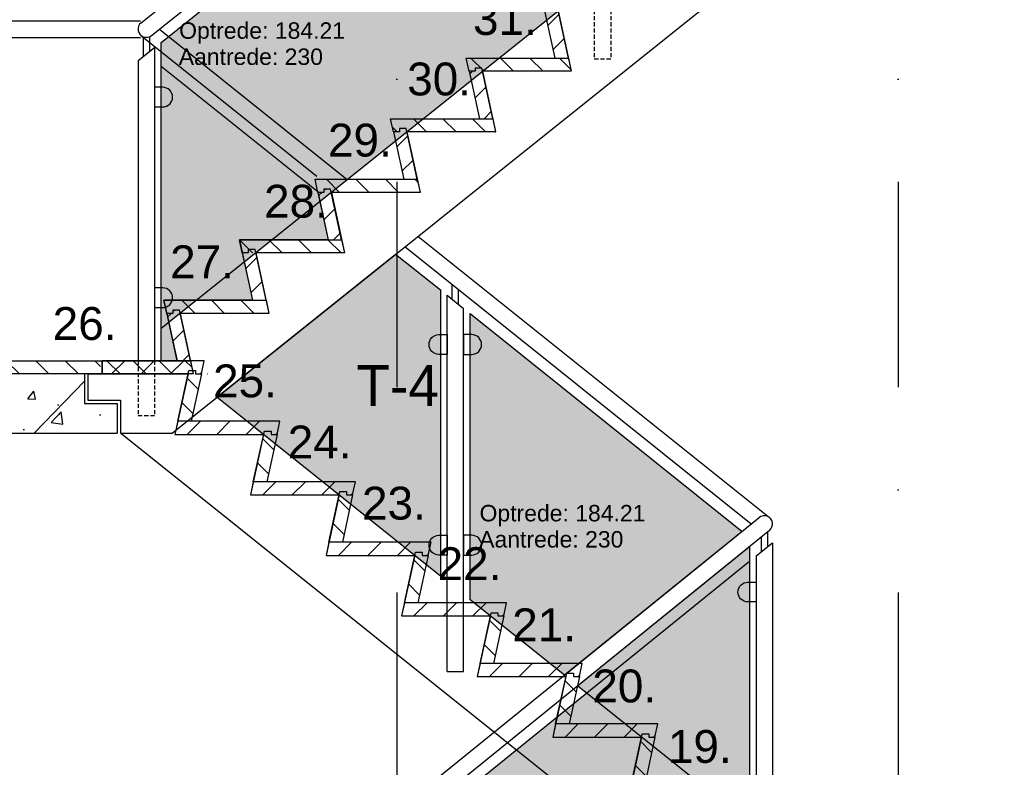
# Model space of a CAD drawing. Extents: x 149262 to 371235, y 141599 to 287858.
# Tile 6 of 60: x 155840 to 158836, y 147805 to 150081. Entities that reach past the tile are written whole.
import ezdxf

# ---------------------------------------------------------------- set-up
doc = ezdxf.new("R2010")
doc.units = 0
doc.header["$LTSCALE"] = 50
doc.header["$MEASUREMENT"] = 0
doc.header["$PDMODE"] = 3
doc.header["$PDSIZE"] = 0.1
for name, pattern in [('DASHDOT', [1, 0.5, -0.25, 0, -0.25]), ('DD1', [2.66667, 1.66667, -0.5, 0, -0.5]), ('HIDDEN', [0.375, 0.25, -0.125])]:
    doc.linetypes.add(name, pattern=pattern)
for name, color, linetype in [('00', 7, 'CONTINUOUS'), ('A--01A1_ACEER', 1, 'CONTINUOUS'), ('A--124D2TRAPPEN', 4, 'CONTINUOUS'), ('A--A23--_F--3-', 9, 'CONTINUOUS'), ('A--L$1A-_RASTER_NR_02', 21, 'CONTINUOUS'), ('A--L$1A-_RASTER_NR_04', 45, 'CONTINUOUS'), ('A--L24--', 7, 'CONTINUOUS'), ('A--L24A1_TRAPPEN', 1, 'CONTINUOUS'), ('A--L24A2_TRAPPEN', 2, 'CONTINUOUS'), ('A--T$1A-_F123-_0_18MM', 1, 'CONTINUOUS'), ('A--T$1A-_F123_20', 1, 'CONTINUOUS'), ('Rtrappen', 1, 'CONTINUOUS'), ('STRAMIEN', 8, 'DD1'), ('X--LR---_CP', 7, 'CONTINUOUS'), ('ZTRAPPEN', 4, 'CONTINUOUS')]:
    doc.layers.add(name, color=color, linetype=linetype)
doc.styles.add('alfa-0_18', font='tsacorbd.ttf')
doc.styles.add('EB2', font='ARIAL.TTF')

# ---------------------------------------------------------------- blocks, each defined once
blk = doc.blocks.new('TRAPTREDE_184_21')
at = {"layer": 'A--01A1_ACEER'}
h = blk.add_hatch(dxfattribs=at)
h.set_pattern_fill('ANSI31', color=256, scale=20, angle=90, style=0)
h.set_pattern_definition([(135, (-78993.37, -57903.14), (-44.90128, -44.90128), [])])
edge = h.paths.add_edge_path()
edge.add_line((-292.6, 0), (-310.9, 0))
edge.add_line((-310.9, 0), (-319.5, 40))
edge.add_line((-319.5, 40), (-8.6, 40))
edge.add_line((-8.6, 40), (0, 0))
edge.add_line((0, 0), (-270, 0))
at = {"layer": 'A--L24A2_TRAPPEN'}
blk.add_lwpolyline([(-270, 0), (-272.1, 10), (-292.6, 10), (-292.6, 0), (-310.9, 0), (-319.6, 40), (-8.7, 40), (0, 0)], close=True, dxfattribs=at)
at = {"layer": 'X--LR---_CP', "color": 1}
blk.add_point((0, 0), dxfattribs=at)
blk = doc.blocks.new('STOOTBORD_184_21')
at = {"layer": 'A--01A1_ACEER'}
h = blk.add_hatch(dxfattribs=at)
h.set_pattern_fill('ANSI31', color=256, scale=20, style=0)
h.set_pattern_definition([(45, (-78295.37, -60354.97), (-44.90128, 44.90128), [])])
h.paths.add_polyline_path([(0, 0), (-33.5, 154.2), (-54, 154.2), (-53.9, 144.2), (-72.2, 144.2), (-40.9, 0)])
at = {"layer": 'A--L24A2_TRAPPEN'}
blk.add_lwpolyline([(0, 0), (-33.5, 154.2), (-54, 154.2), (-53.9, 144.2), (-72.2, 144.2), (-40.9, 0)], close=True, dxfattribs=at)
at = {"layer": 'X--LR---_CP', "color": 1}
blk.add_point((0, 0), dxfattribs=at)
blk = doc.blocks.new('GLASKLEM_RECHTS')
at = {"layer": 'A--01A1_ACEER'}
blk.add_lwpolyline([(0, -60), (25, -60, 0.414214), (55, -30), (55, -30, 0.414214), (25, 0), (0, 0)], format="xyb", close=True, dxfattribs=at)
at = {"layer": 'X--LR---_CP'}
blk.add_point((0, 0), dxfattribs=at)
blk = doc.blocks.new('BORDES_HOUT')
at = {"layer": 'A--01A1_ACEER'}
h = blk.add_hatch(dxfattribs=at)
h.set_pattern_fill('ANSI31', color=256, scale=20, angle=90, style=0)
h.set_pattern_definition([(135, (-78993.857, -57903.14), (-44.90128, -44.90128), [])])
edge = h.paths.add_edge_path()
edge.add_line((-293.1, 0), (-311.4, 0))
edge.add_line((-311.4, 0), (-320, 40))
edge.add_line((-320, 40), (-9.1, 40))
edge.add_line((-9.1, 40), (-0.5, 0))
edge.add_line((-0.5, 0), (-270.5, 0))
at = {"layer": 'A--L24A2_TRAPPEN'}
blk.add_lwpolyline([(-320, 0), (-320, 0), (-320, 0), (-320, 0), (-320, 0), (-320, 40), (0, 40), (0, 0)], close=True, dxfattribs=at)
at = {"layer": 'X--LR---_CP'}
blk.add_point((0, 0), dxfattribs=at)

msp = doc.modelspace()

# ---------------------------------------------------------------- hatches: boundary and pattern name
at = {"layer": 'A--01A1_ACEER'}
h = msp.add_hatch(dxfattribs=at)
h.set_pattern_fill('ANSI31', color=256, scale=20, angle=90, style=0)
h.set_pattern_definition([(45, (235075.89, 91099.546), (44.90128, -44.90128), [])])
edge = h.paths.add_edge_path()
edge.add_line((156375.2, 149002.7), (156393.4, 149002.7))
edge.add_line((156393.4, 149002.7), (156402, 149042.7))
edge.add_line((156402, 149042.7), (156091.1, 149042.7))
edge.add_line((156091.1, 149042.7), (156082.5, 149002.7))
edge.add_line((156082.5, 149002.7), (156352.5, 149002.7))
h = msp.add_hatch(dxfattribs=at)
h.set_pattern_fill('ANSI31', color=256, scale=450, angle=90, style=0)
h.set_pattern_definition([(135, (98041.835, 170115.9), (-39.774756, -39.774756), [])])
h.paths.add_polyline_path([(156091.2, 149002.7), (156091.2, 149042.7), (156359.9, 149042.7), (156368.5, 149002.7)])
h = msp.add_hatch(dxfattribs=at)
h.set_pattern_fill('ANSI31', color=256, scale=20, style=0)
h.set_pattern_definition([(135, (234616.575, 88503.506), (44.90128, 44.90128), [])])
h.paths.add_polyline_path([(156321.2, 148858.5), (156354.7, 149012.7), (156375.2, 149012.7), (156375.2, 149002.7), (156393.4, 149002.7), (156362.1, 148858.5)])
h = msp.add_hatch(dxfattribs=at)
h.set_pattern_fill('ANSI31', color=256, scale=20, angle=90, style=0)
h.set_pattern_definition([(45, (235305.89, 90915.336), (44.90128, -44.90128), [])])
edge = h.paths.add_edge_path()
edge.add_line((156605.2, 148818.5), (156623.4, 148818.5))
edge.add_line((156623.4, 148818.5), (156632, 148858.5))
edge.add_line((156632, 148858.5), (156321.1, 148858.5))
edge.add_line((156321.1, 148858.5), (156312.5, 148818.5))
edge.add_line((156312.5, 148818.5), (156582.5, 148818.5))
h = msp.add_hatch(dxfattribs=at)
h.set_pattern_fill('ANSI31', color=256, scale=20, style=0)
h.set_pattern_definition([(135, (234846.575, 88319.296), (44.90128, 44.90128), [])])
h.paths.add_polyline_path([(156551.2, 148674.3), (156584.7, 148828.5), (156605.2, 148828.5), (156605.2, 148818.5), (156623.4, 148818.5), (156592.1, 148674.3)])
h = msp.add_hatch(dxfattribs=at)
h.set_pattern_fill('ANSI31', color=256, scale=20, angle=90, style=0)
h.set_pattern_definition([(45, (235535.89, 90731.126), (44.90128, -44.90128), [])])
edge = h.paths.add_edge_path()
edge.add_line((156835.2, 148634.3), (156853.4, 148634.3))
edge.add_line((156853.4, 148634.3), (156862, 148674.3))
edge.add_line((156862, 148674.3), (156551.1, 148674.3))
edge.add_line((156551.1, 148674.3), (156542.5, 148634.3))
edge.add_line((156542.5, 148634.3), (156812.5, 148634.3))
h = msp.add_hatch(dxfattribs=at)
h.set_pattern_fill('ANSI31', color=256, scale=20, style=0)
h.set_pattern_definition([(135, (235076.575, 88135.086), (44.90128, 44.90128), [])])
h.paths.add_polyline_path([(156781.2, 148490.1), (156814.7, 148644.3), (156835.2, 148644.3), (156835.2, 148634.3), (156853.4, 148634.3), (156822.1, 148490.1)])
h = msp.add_hatch(dxfattribs=at)
h.set_pattern_fill('ANSI31', color=256, scale=20, angle=90, style=0)
h.set_pattern_definition([(45, (235765.89, 90546.916), (44.90128, -44.90128), [])])
edge = h.paths.add_edge_path()
edge.add_line((157065.2, 148450.1), (157083.4, 148450.1))
edge.add_line((157083.4, 148450.1), (157092, 148490.1))
edge.add_line((157092, 148490.1), (156781.1, 148490.1))
edge.add_line((156781.1, 148490.1), (156772.5, 148450.1))
edge.add_line((156772.5, 148450.1), (157042.5, 148450.1))
h = msp.add_hatch(dxfattribs=at)
h.set_pattern_fill('ANSI31', color=256, scale=20, style=0)
h.set_pattern_definition([(135, (235306.575, 87950.876), (44.90128, 44.90128), [])])
h.paths.add_polyline_path([(157011.2, 148305.8), (157044.7, 148460.1), (157065.2, 148460.1), (157065.2, 148450.1), (157083.4, 148450.1), (157052.1, 148305.8)])
h = msp.add_hatch(dxfattribs=at)
h.set_pattern_fill('ANSI31', color=256, scale=20, angle=90, style=0)
h.set_pattern_definition([(45, (235995.89, 90362.706), (44.90128, -44.90128), [])])
edge = h.paths.add_edge_path()
edge.add_line((157295.2, 148265.8), (157313.4, 148265.8))
edge.add_line((157313.4, 148265.8), (157322, 148305.8))
edge.add_line((157322, 148305.8), (157011.1, 148305.8))
edge.add_line((157011.1, 148305.8), (157002.5, 148265.8))
edge.add_line((157002.5, 148265.8), (157272.5, 148265.8))
h = msp.add_hatch(dxfattribs=at)
h.set_pattern_fill('ANSI31', color=256, scale=20, style=0)
h.set_pattern_definition([(135, (235536.575, 87766.666), (44.90128, 44.90128), [])])
h.paths.add_polyline_path([(157241.2, 148121.6), (157274.7, 148275.8), (157295.2, 148275.8), (157295.2, 148265.8), (157313.4, 148265.8), (157282.1, 148121.6)])
h = msp.add_hatch(dxfattribs=at)
h.set_pattern_fill('ANSI31', color=256, scale=20, angle=90, style=0)
h.set_pattern_definition([(45, (236225.89, 90178.496), (44.90128, -44.90128), [])])
edge = h.paths.add_edge_path()
edge.add_line((157525.2, 148081.6), (157543.4, 148081.6))
edge.add_line((157543.4, 148081.6), (157552, 148121.6))
edge.add_line((157552, 148121.6), (157241.1, 148121.6))
edge.add_line((157241.1, 148121.6), (157232.5, 148081.6))
edge.add_line((157232.5, 148081.6), (157502.5, 148081.6))
h = msp.add_hatch(dxfattribs=at)
h.set_pattern_fill('ANSI31', color=256, scale=20, style=0)
h.set_pattern_definition([(135, (235766.575, 87582.456), (44.90128, 44.90128), [])])
h.paths.add_polyline_path([(157471.2, 147937.4), (157504.7, 148091.6), (157525.2, 148091.6), (157525.2, 148081.6), (157543.4, 148081.6), (157512.1, 147937.4)])
h = msp.add_hatch(dxfattribs=at)
h.set_pattern_fill('ANSI31', color=256, scale=20, angle=90, style=0)
h.set_pattern_definition([(45, (236455.89, 89994.286), (44.90128, -44.90128), [])])
edge = h.paths.add_edge_path()
edge.add_line((157755.2, 147897.4), (157773.4, 147897.4))
edge.add_line((157773.4, 147897.4), (157782, 147937.4))
edge.add_line((157782, 147937.4), (157471.1, 147937.4))
edge.add_line((157471.1, 147937.4), (157462.5, 147897.4))
edge.add_line((157462.5, 147897.4), (157732.5, 147897.4))
h = msp.add_hatch(dxfattribs=at)
h.set_pattern_fill('ANSI31', color=256, scale=20, style=0)
h.set_pattern_definition([(135, (235996.575, 87398.246), (44.90128, 44.90128), [])])
h.paths.add_polyline_path([(157701.2, 147753.2), (157734.7, 147907.4), (157755.2, 147907.4), (157755.2, 147897.4), (157773.4, 147897.4), (157742.1, 147753.2)])
at = {"layer": 'A--A23--_F--3-'}
h = msp.add_hatch(dxfattribs=at)
h.set_pattern_fill('ALFABET', color=256, scale=40, angle=1, style=0, pattern_type=2)
h.set_pattern_definition([(46, (98041.84, 170115.9), (-172.64155, 166.718), []), (51, (98041.84, 170115.9), (287.29845, -20.0899), [30, -330]), (356, (98041.84, 170115.9), (-60.7431, 299.8624), [24, -264]), (101.4514, (98065.78, 170114.23), (226.5556, 279.7724), [25.4961, -280.4568]), (47.1842, (98040.44, 170195.9), (427.9869, -58.7472), [45, -495]), (97.6356, (98076.1, 170191), (367.008, 396.1126), [38.244, -420.6852]), (352.1842, (98040.44, 170195.9), (367.0076, 396.113), [36, -396]), (22, (98080.78, 170176.6), (241.5371, -156.856), [30, -330]), (327, (98080.78, 170176.6), (92.249, 291.7144), [24, -264]), (72.4514, (98100.9, 170163.52), (333.7863, 134.8581), [25.4961, -280.4568]), (38.5, (98041.84, 170115.9), (2.53928, 133.22215), [0, -260.8, 0, -268, 0, -265]), (8.5, (98041.84, 170115.9), (102.4584, 159.57714), [0, -152.8, 0, -254.8, 0, -101]), (328.5, (97952.65, 170114.34), (213.6539, -5.29398), [0, -100, 0, -312, 0, -414]), (318.5, (97912.65, 170113.64), (232.5401, 44.1071), [0, -130, 0, -207.2, 0, -294]), (318.5, (97912.65, 170113.64), (232.5401, 44.1071), [0, -130, 0, -207.2, 0, -294])])
h.paths.add_polyline_path([(155771.2, 149002.7), (155451.2, 149002.7), (155131.2, 149002.7), (155131.2, 149002.7), (154963, 149002.7), (154963, 148822.7), (156137.3, 148822.7), (156137.3, 148912.7), (156037.3, 148912.7), (156037.3, 149002.7)])
h.paths.add_polyline_path([(155185.3, 148802.9), (155185.3, 149022.5), (155297.8, 149022.5), (155297.8, 148802.9)], flags=9)
at = {"layer": 'A--L$1A-_RASTER_NR_02'}
h = msp.add_hatch(color=256, dxfattribs=at)
h.paths.add_polyline_path([(156270.5, 149939.2), (156747.1, 149557.5), (156778.9, 149411.1), (156509, 149411.1), (156548.9, 149226.9), (156279, 149226.9), (156318.9, 149042.7), (156270.5, 149042.7)])
h.paths.add_polyline_path([(157210.8, 149186.1), (158038.4, 148523.3), (157497.7, 148085.5), (157210.8, 148315.3)])
h.paths.add_polyline_path([(157537.6, 148053.5), (158061, 148477.2), (158061, 147634.3)])
edge = h.paths.add_edge_path()
edge.add_line((156953.8, 149386.3), (156953.8, 148515.5))
msp.add_hatch(color=256, dxfattribs=at).paths.add_polyline_path([(156440.5, 148932.2), (156984.2, 149367.6), (157120.8, 149258.2), (157120.8, 148387.4)])
at = {"layer": 'A--L$1A-_RASTER_NR_04'}
h = msp.add_hatch(color=256, dxfattribs=at)
h.paths.add_polyline_path([(157658.6, 151123), (158711.3, 151966.1), (158711.3, 151095.3), (157658.6, 150252.1)])
h.paths.add_polyline_path([(157568.6, 151050.9), (157568.6, 150180), (156270.5, 149140.4), (156270.5, 150011.3)])
h = msp.add_hatch(color=256, dxfattribs=at)
h.paths.add_polyline_path([(158061, 148432.2), (158061, 147561.5), (157251.9, 146906.5), (157251.9, 147777.2)])
h.paths.add_polyline_path([(156352.8, 147049.3), (157161.9, 147704.3), (157161.9, 146833.6), (156352.8, 146178.6)])
h.paths.add_polyline_path([(154770.3, 147030.1), (156262.8, 147030.1), (156262.8, 146142.2), (154770.3, 146142.2)])

# ---------------------------------------------------------------- linework, layer by layer
at = {"layer": 'A--124D2TRAPPEN', "color": 1}
for p, q in [((154888, 150077.1), (156208, 150077.1)), ((156265.5, 150052.1), (156837.2, 149594.3)), ((154888, 150027.1), (156208, 150027.1)), ((156208, 150034.1), (156744.9, 149604.1)), ((157052.1, 149422.1), (158121.7, 148565.4)), ((157012.2, 149390), (158066.3, 148545.8)), ((157156.3, 149229.8), (157156.3, 149274.6)), ((157140.8, 148097.2), (157140.8, 149242.2)), ((157140.8, 149242.2), (157190.8, 149202.1)), ((157175.3, 149214.6), (157175.3, 149259.4)), ((157190.8, 148097.2), (157190.8, 149202.1)), ((157140.8, 148097.2), (157190.8, 148097.2))]:
    msp.add_line(p, q, dxfattribs=at)
at = {"layer": 'A--124D2TRAPPEN'}
msp.add_line((156147.3, 148822.7), (156303.8, 148822.7), dxfattribs=at)
at = {"layer": 'A--124D2TRAPPEN', "color": 1}
for points in [[(157568.6, 151050.9), (157568.6, 150180), (156270.5, 149140.4), (156270.5, 150011.3)], [(156270.5, 149939.2), (156747.1, 149557.5), (156778.9, 149411.1), (156509, 149411.1), (156548.9, 149226.9), (156279, 149226.9), (156318.9, 149042.7), (156270.5, 149042.7)], [(156440.5, 148932.2), (156984.2, 149367.6), (157120.8, 149258.2), (157120.8, 148387.4)], [(157210.8, 149186.1), (158038.4, 148523.3), (157497.7, 148085.5), (157210.8, 148315.3)], [(157537.6, 148053.5), (158061, 148477.2), (158061, 147634.3)], [(158061, 148432.2), (158061, 147561.5), (157251.9, 146906.5), (157251.9, 147777.2)]]:
    msp.add_lwpolyline(points, close=True, dxfattribs=at)
at = {"layer": 'A--124D2TRAPPEN'}
for points in [[(158836.4, 151029), (158628.6, 151029), (158668.6, 150844.8), (158398.6, 150844.8), (158438.5, 150660.6), (158168.5, 150660.6), (158208.5, 150476.4), (157938.5, 150476.4), (157978.5, 150292.2), (157708.5, 150292.2), (157748.6, 150108), (157478.6, 150107.9), (157518.6, 149923.8), (157248.6, 149923.8), (157288.6, 149739.5), (157018.6, 149739.5), (157058.5, 149555.3), (156788.9, 149555.3), (156828.6, 149371.1), (156558.6, 149371.1), (156598.6, 149186.9), (156328.6, 149186.9), (156368.6, 149002.7), (156047.3, 149002.7)], [(156303.8, 148822.7), (158746.4, 150779)]]:
    msp.add_lwpolyline(points, dxfattribs=at)
at = {"layer": 'A--124D2TRAPPEN', "color": 1}
for points in [[(156047.3, 149002.7), (156352.5, 149002.7), (156312.5, 148818.5), (156582.5, 148818.5), (156542.5, 148634.3), (156812.5, 148634.3), (156772.5, 148450.1), (157042.5, 148450.1), (157002.5, 148265.8), (157272.5, 148265.8), (157232.5, 148081.6), (157502.5, 148081.6), (157462.5, 147897.4), (157732.5, 147897.4), (157692.5, 147713.2), (157962.5, 147713.2), (157922.5, 147529), (158244, 147529)], [(158074.7, 147279), (156147.3, 148822.7)]]:
    msp.add_lwpolyline(points, dxfattribs=at)
at = {"layer": 'A--L24A1_TRAPPEN'}
for points in [[(156365.7, 148818.5), (156483.1, 148818.5)], [(157098.9, 148265.8), (157173.1, 148265.8)]]:
    msp.add_lwpolyline(points, dxfattribs=at)
at = {"layer": 'A--L24A2_TRAPPEN'}
for p, q in [((156209.9, 150071.6), (158740.7, 152098.5)), ((156241.2, 150032.6), (158771.9, 152059.5)), ((156216, 150029), (156216, 149967.6)), ((156235, 150029), (156235, 149982.8)), ((156250.5, 149995.2), (156200.5, 149955.2)), ((156250.5, 149995.2), (156250.5, 149042.7)), ((156200.5, 149955.2), (156200.5, 149042.7)), ((156298.9, 147115.1), (158090.4, 148565.3)), ((156316.6, 147065.1), (158121.8, 148526.5)), ((158115.5, 148521.4), (158115.5, 148476.3)), ((158096.5, 148506), (158096.5, 148461)), ((158081, 148448.4), (158131, 148488.9)), ((158131, 148488.9), (158131, 147569)), ((158081, 148448.4), (158081, 147569))]:
    msp.add_line(p, q, dxfattribs=at)
at = {"layer": 'A--L24A2_TRAPPEN', "color": 1, "linetype": 'HIDDEN'}
for p, q in [((157588.6, 150148), (157588.6, 149961.9)), ((157638.6, 150148), (157638.6, 149961.9)), ((157588.6, 149961.9), (157638.6, 149961.9)), ((156200.5, 149042.7), (156200.5, 148875.2)), ((156250.5, 149042.7), (156250.5, 148875.2)), ((156250.5, 148875.2), (156200.5, 148875.2))]:
    msp.add_line(p, q, dxfattribs=at)
at = {"layer": 'A--L24A2_TRAPPEN', "color": 1}
for points in [[(156352.5, 149002.7), (156354.7, 149012.7), (156375.2, 149012.7), (156375.2, 149002.7), (156393.4, 149002.7), (156402.1, 149042.7), (156091.2, 149042.7), (156091.2, 149002.7)], [(156321.2, 148858.5), (156354.7, 149012.7), (156375.2, 149012.7), (156375.2, 149002.7), (156393.4, 149002.7), (156362.1, 148858.5)], [(156582.5, 148818.5), (156584.7, 148828.5), (156605.2, 148828.5), (156605.2, 148818.5), (156623.4, 148818.5), (156632.1, 148858.5), (156321.2, 148858.5), (156312.5, 148818.5)], [(156551.2, 148674.3), (156584.7, 148828.5), (156605.2, 148828.5), (156605.2, 148818.5), (156623.4, 148818.5), (156592.1, 148674.3)], [(156812.5, 148634.3), (156814.7, 148644.3), (156835.2, 148644.3), (156835.2, 148634.3), (156853.4, 148634.3), (156862.1, 148674.3), (156551.2, 148674.3), (156542.5, 148634.3)], [(156781.2, 148490.1), (156814.7, 148644.3), (156835.2, 148644.3), (156835.2, 148634.3), (156853.4, 148634.3), (156822.1, 148490.1)], [(157042.5, 148450.1), (157044.7, 148460.1), (157065.2, 148460.1), (157065.2, 148450.1), (157083.4, 148450.1), (157092.1, 148490.1), (156781.2, 148490.1), (156772.5, 148450.1)], [(157011.2, 148305.8), (157044.7, 148460.1), (157065.2, 148460.1), (157065.2, 148450.1), (157083.4, 148450.1), (157052.1, 148305.8)], [(157272.5, 148265.8), (157274.7, 148275.8), (157295.2, 148275.8), (157295.2, 148265.8), (157313.4, 148265.8), (157322.1, 148305.8), (157011.2, 148305.8), (157002.5, 148265.8)], [(157241.2, 148121.6), (157274.7, 148275.8), (157295.2, 148275.8), (157295.2, 148265.8), (157313.4, 148265.8), (157282.1, 148121.6)], [(157502.5, 148081.6), (157504.7, 148091.6), (157525.2, 148091.6), (157525.2, 148081.6), (157543.4, 148081.6), (157552.1, 148121.6), (157241.2, 148121.6), (157232.5, 148081.6)], [(157471.2, 147937.4), (157504.7, 148091.6), (157525.2, 148091.6), (157525.2, 148081.6), (157543.4, 148081.6), (157512.1, 147937.4)], [(157732.5, 147897.4), (157734.7, 147907.4), (157755.2, 147907.4), (157755.2, 147897.4), (157773.4, 147897.4), (157782.1, 147937.4), (157471.2, 147937.4), (157462.5, 147897.4)], [(157701.2, 147753.2), (157734.7, 147907.4), (157755.2, 147907.4), (157755.2, 147897.4), (157773.4, 147897.4), (157742.1, 147753.2)]]:
    msp.add_lwpolyline(points, close=True, dxfattribs=at)
at = {"layer": 'A--L24A2_TRAPPEN'}
msp.add_lwpolyline([(156091.2, 149002.7), (156091.2, 149002.7), (156091.2, 149002.7), (156091.2, 149002.7), (156091.2, 149002.7), (156091.2, 149042.7), (156359.9, 149042.7), (156368.5, 149002.7)], close=True, dxfattribs=at)
for centre, start, end in [((156225.5, 150052.1), 128.6915, 308.6915), ((158106.1, 148545.9), 308.9912, 128.9912)]:
    msp.add_arc(centre, 25, start, end, dxfattribs=at)
at = {"layer": 'Rtrappen'}
for p, q in [((156037.3, 149002.7), (156037.3, 148912.7)), ((156047.3, 149002.7), (156047.3, 148922.7)), ((156037.3, 148912.7), (156137.3, 148912.7)), ((156047.3, 148922.7), (156147.3, 148922.7)), ((156137.3, 148912.7), (156137.3, 148822.7)), ((156147.3, 148922.7), (156147.3, 148822.7))]:
    msp.add_line(p, q, dxfattribs=at)
at = {"layer": 'STRAMIEN', "color": 8, "linetype": 'DASHDOT', "ltscale": 25}
for p, q in [((156988, 162088.1), (156988, 142259.9)), ((158513, 162088.1), (158513, 142259.9))]:
    msp.add_line(p, q, dxfattribs=at)
at = {"layer": 'X--LR---_CP'}
msp.add_point((156411.2, 149002.7), dxfattribs=at)
at = {"layer": 'ZTRAPPEN'}
msp.add_lwpolyline([(156037.3, 149002.7), (156037.3, 149002.7), (156037.3, 149002.7), (156037.3, 149002.7), (154963, 149002.7), (154963, 148822.7), (156137.3, 148822.7), (156137.3, 148822.7)], dxfattribs=at)

# ---------------------------------------------------------------- block references
at = {"layer": '00'}
for p in [(156250.5, 149875.2), (156250.5, 149264.5), (157190.8, 149122.2), (157190.8, 148511.4)]:
    msp.add_blockref('GLASKLEM_RECHTS', p, dxfattribs=at)
at = {"layer": '00', "xscale": -1}
for p in [(157140.8, 149122.2), (157140.8, 148511.4), (158081, 148368.6)]:
    msp.add_blockref('GLASKLEM_RECHTS', p, dxfattribs=at)
at = {"layer": 'A--L24--', "color": 1}
for name, p in [('STOOTBORD_184_21', (157509.9, 149963.8)), ('TRAPTREDE_184_21', (157518.6, 149923.8)), ('STOOTBORD_184_21', (157279.9, 149779.5)), ('TRAPTREDE_184_21', (157288.6, 149739.5)), ('STOOTBORD_184_21', (157049.8, 149595.3)), ('TRAPTREDE_184_21', (157058.5, 149555.3)), ('STOOTBORD_184_21', (156819.9, 149411.1)), ('TRAPTREDE_184_21', (156828.6, 149371.1)), ('STOOTBORD_184_21', (156589.9, 149226.9)), ('TRAPTREDE_184_21', (156598.6, 149186.9)), ('STOOTBORD_184_21', (156359.9, 149042.7))]:
    msp.add_blockref(name, p, dxfattribs=at)
at = {"layer": 'A--L24--'}
msp.add_blockref('BORDES_HOUT', (156091.2, 149002.7), dxfattribs=at)

# ---------------------------------------------------------------- texts
at = {"layer": 'A--T$1A-_F123-_0_18MM', "style": 'alfa-0_18'}
msp.add_text('T-4', height=125, dxfattribs=at).set_placement((156865, 148904.8))
at = {"layer": 'A--T$1A-_F123_20', "style": 'EB2'}
for s, height, p in [('31.', 100, (157219.7, 150034.6)), ('Optrede: 184.21', 50, (156325.5, 150022.8)), ('Aantrede: 230', 50, (156324.3, 149943.2)), ('30.', 100, (157019.4, 149850.4)), ('29.', 100, (156778.3, 149664.3)), ('28.', 100, (156583.9, 149478.2)), ('27.', 100, (156298.1, 149294)), ('26.', 100, (155940.6, 149106.1)), ('25.', 100, (156428.7, 148931.4)), ('24.', 100, (156655.8, 148745.3)), ('23.', 100, (156881.9, 148559.2)), ('Optrede: 184.21', 50, (157239.6, 148553.8)), ('Aantrede: 230', 50, (157238.5, 148474.2)), ('22.', 100, (157111.9, 148375)), ('21.', 100, (157339, 148188.9)), ('20.', 100, (157582.7, 148002.8)), ('19.', 100, (157812.7, 147818.6))]:
    msp.add_text(s, height=height, dxfattribs=at).set_placement(p)

doc.saveas('drawing.dxf')
